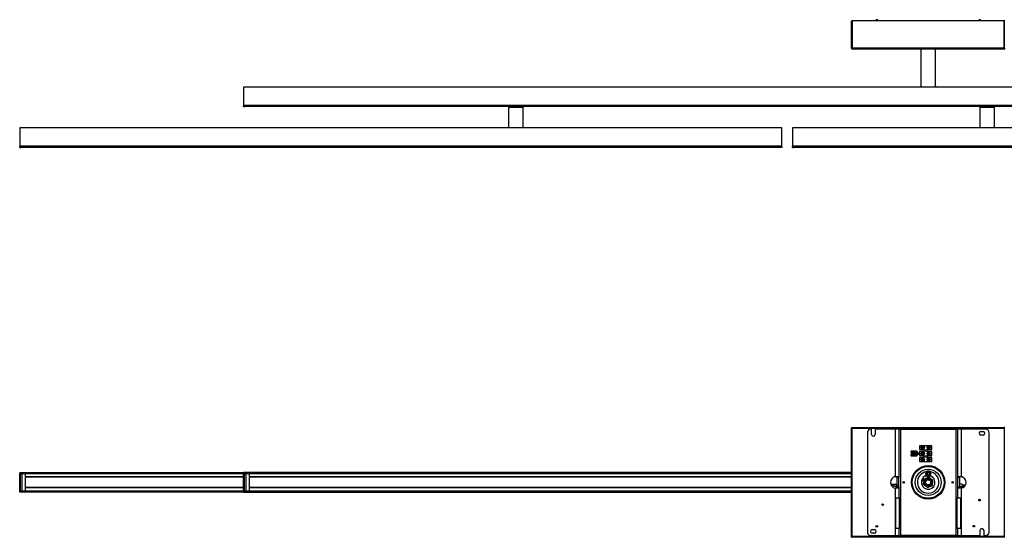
# Model space of a CAD drawing. Header units: millimetres. Extents: x 1591 to 4496, y 3229 to 4105.
# Tile 1 of 2: x 1591 to 3258, y 3229 to 4105. Entities that reach past the tile are written whole.
import ezdxf

# ---------------------------------------------------------------- set-up
doc = ezdxf.new("R2010")
doc.units = ezdxf.units.MM
doc.header["$LTSCALE"] = 20

msp = doc.modelspace()

# ---------------------------------------------------------------- linework, layer by layer
at = {"color": 7, "linetype": 'Continuous', "lineweight": 25}
for p, q in [((2999.3, 4103.3), (3000.5, 4103.3)), ((2999.3, 4056.8), (2999.3, 4103.3)), ((3000.5, 4056.8), (3000.5, 4103.3)), ((3257.8, 4103.3), (3000.8, 4103.3)), ((3000.8, 4103.3), (3000.8, 4056.8)), ((3040.8, 4105.2), (3040.8, 4103.3)), ((3043.8, 4105.2), (3040.8, 4105.2)), ((3043.8, 4103.3), (3043.8, 4105.2)), ((3214.8, 4105.2), (3214.8, 4103.3)), ((3217.8, 4105.2), (3214.8, 4105.2)), ((3217.8, 4103.3), (3217.8, 4105.2)), ((3257.8, 4056.8), (3257.8, 4103.3)), ((3258.1, 4103.3), (3258.1, 4056.8)), ((3259.3, 4103.3), (3258.1, 4103.3)), ((3000.5, 4056.8), (2999.3, 4056.8)), ((3257.8, 4056.8), (3000.8, 4056.8)), ((3000.8, 4056.5), (3000.8, 4056.8)), ((3000.8, 4056.5), (3000.8, 4055.3)), ((3257.8, 4055.3), (3000.8, 4055.3)), ((3116.8, 4055.3), (3116.8, 3992.5)), ((3141.8, 3992.5), (3141.8, 4055.3)), ((3257.8, 4056.8), (3257.8, 4056.5)), ((3257.8, 4056.5), (3257.8, 4055.3)), ((3258.1, 4056.8), (3259.3, 4056.8)), ((3430.3, 3991.1), (1970.3, 3991.1)), ((1970.3, 3991.1), (1970.3, 3960.1)), ((1970.3, 3958.1), (1970.3, 3960.1)), ((3430.3, 3960.1), (1970.3, 3960.1)), ((1970.3, 3958.1), (1972.3, 3958.1)), ((3428.3, 3958.1), (1972.3, 3958.1)), ((2418.8, 3957.3), (2418.8, 3922.4)), ((2418.8, 3957.3), (2443.8, 3957.3)), ((2424.3, 3958.1), (2419.8, 3958)), ((2419.8, 3958), (2419.8, 3957.7)), ((2419.8, 3958), (2431.3, 3958)), ((2419.8, 3957.7), (2431.3, 3957.7)), ((2429.8, 3957.7), (2429.2, 3957.6)), ((2430.6, 3957.4), (2429.5, 3957.4)), ((2431.3, 3958), (2442.8, 3958)), ((2431.3, 3957.7), (2442.8, 3957.7)), ((2436.9, 3957.6), (2436.1, 3957.6)), ((2442.8, 3958), (2438.3, 3958.1)), ((2442.8, 3957.7), (2442.8, 3958)), ((2443.8, 3922.4), (2443.8, 3957.3)), ((3216.8, 3957.3), (3216.8, 3922.4)), ((3216.8, 3957.3), (3241.8, 3957.3)), ((3222.3, 3958.1), (3217.8, 3958)), ((3217.8, 3958), (3217.8, 3957.7)), ((3217.8, 3958), (3240.8, 3958)), ((3217.8, 3957.7), (3240.8, 3957.7)), ((3222.8, 3957.7), (3222.9, 3957.6)), ((3222.8, 3957.6), (3222.8, 3957.6)), ((3229.3, 3957.5), (3227.9, 3957.5)), ((3240.8, 3958), (3236.3, 3958.1)), ((3240.8, 3957.7), (3240.8, 3958)), ((3241.8, 3922.4), (3241.8, 3957.3)), ((1591.3, 3922.1), (1591.3, 3890.8)), ((2881.3, 3922.1), (1591.3, 3922.1)), ((2881.3, 3890.8), (2881.3, 3922.1)), ((2899.3, 3922.1), (2899.3, 3890.8)), ((3809.3, 3922.1), (2899.3, 3922.1)), ((2881.3, 3890.8), (1591.3, 3890.8)), ((1591.3, 3889.1), (1591.3, 3890.8)), ((1591.3, 3889.1), (1593, 3889.1)), ((2879.6, 3889.1), (1593, 3889.1)), ((2881.3, 3889.1), (2879.6, 3889.1)), ((2881.3, 3890.8), (2881.3, 3889.1)), ((3809.3, 3890.8), (2899.3, 3890.8)), ((2899.3, 3889.1), (2899.3, 3890.8)), ((2899.3, 3889.1), (2901, 3889.1)), ((3807.6, 3889.1), (2901, 3889.1)), ((2999.3, 3229), (2999.3, 3415)), ((2999.3, 3415), (3000.5, 3415)), ((3000.5, 3229), (3000.5, 3415)), ((3000.8, 3415), (3000.5, 3415)), ((3000.8, 3415), (3000.8, 3413.8)), ((3000.8, 3415), (3257.8, 3415)), ((3000.8, 3413.8), (3257.8, 3413.8)), ((3000.8, 3413.8), (3000.8, 3413.5)), ((3000.8, 3413.5), (3257.8, 3413.5)), ((3000.8, 3230.5), (3000.8, 3413.5)), ((3026.3, 3406), (3026.3, 3238)), ((3033.3, 3403.1), (3033.3, 3411)), ((3039.5, 3411), (3039.5, 3403.1)), ((3073.1, 3412), (3040.5, 3412)), ((3073.1, 3412), (3073.1, 3331.7)), ((3079.5, 3412), (3073.1, 3412)), ((3079.5, 3412), (3079.5, 3330.4)), ((3082.9, 3412), (3079.5, 3412)), ((3082.9, 3232), (3082.9, 3412)), ((3082.9, 3412), (3175.8, 3412)), ((3175.8, 3412), (3175.8, 3232)), ((3179.2, 3412), (3175.8, 3412)), ((3179.2, 3330.4), (3179.2, 3412)), ((3185.6, 3412), (3179.2, 3412)), ((3185.6, 3331.7), (3185.6, 3412)), ((3226.3, 3412), (3185.6, 3412)), ((3218.4, 3408.1), (3222.2, 3408.1)), ((3222.2, 3401.9), (3218.4, 3401.9)), ((3232.3, 3238), (3232.3, 3406)), ((3257.8, 3415), (3257.8, 3413.8)), ((3258.1, 3415), (3257.8, 3415)), ((3257.8, 3413.5), (3257.8, 3413.8)), ((3257.8, 3413.5), (3257.8, 3230.5)), ((3258.1, 3415), (3258.1, 3229)), ((3259.3, 3415), (3258.1, 3415)), ((3114.8, 3384.1), (3114.8, 3377.4)), ((3135.3, 3384.1), (3114.8, 3384.1)), ((3135.3, 3377.4), (3135.3, 3384.1)), ((3109.4, 3374.9), (3100.5, 3374.9)), ((3101.8, 3370.6), (3100.7, 3370.1)), ((3101, 3370.3), (3100.7, 3370.2)), ((3100.9, 3372.8), (3102.7, 3372.8)), ((3102.2, 3372.1), (3100.9, 3372.3)), ((3102.7, 3368.8), (3100.9, 3368.8)), ((3101.2, 3372.8), (3101, 3372.3)), ((3101.3, 3372.4), (3101, 3372.5)), ((3101.7, 3371.2), (3101.9, 3371.2)), ((3101.9, 3370.6), (3101.7, 3370.5)), ((3102.2, 3372.1), (3102, 3372.2)), ((3102, 3369.5), (3102.1, 3369.6)), ((3102.4, 3369.1), (3102.2, 3368.8)), ((3102.4, 3369.2), (3102.3, 3369)), ((3102.5, 3372.6), (3102.4, 3372.7)), ((3104.1, 3371.2), (3103.3, 3371.2)), ((3103.3, 3370.4), (3104.1, 3370.4)), ((3104.1, 3371.2), (3104.1, 3371)), ((3104.1, 3370.6), (3104.1, 3370.4)), ((3104.3, 3372.1), (3104.3, 3371.4)), ((3104.5, 3371.3), (3104.3, 3371.3)), ((3104.3, 3370.3), (3104.5, 3370.3)), ((3104.3, 3370.2), (3104.3, 3369.5)), ((3105, 3371.3), (3104.8, 3371.3)), ((3104.8, 3370.3), (3105, 3370.3)), ((3105, 3371.4), (3105, 3372.1)), ((3105, 3369.5), (3105, 3370.2)), ((3105.9, 3371.2), (3105.2, 3371.2)), ((3105.2, 3371), (3105.2, 3371.2)), ((3105.2, 3370.4), (3105.2, 3370.6)), ((3105.2, 3370.4), (3105.9, 3370.4)), ((3108.2, 3372), (3108, 3372)), ((3108, 3372), (3108, 3369.6)), ((3108.2, 3369.6), (3108, 3369.6)), ((3108.2, 3372), (3108.2, 3369.6)), ((3108.7, 3372.4), (3108.9, 3372.4)), ((3108.7, 3369.2), (3108.7, 3372.4)), ((3108.7, 3369.2), (3108.9, 3369.2)), ((3108.9, 3369.2), (3108.9, 3372.4)), ((3109.6, 3372.4), (3109.4, 3372.4)), ((3109.4, 3372.4), (3109.4, 3369.2)), ((3109.4, 3369.2), (3109.6, 3369.2)), ((3109.6, 3370.9), (3109.6, 3372.4)), ((3110.8, 3370.9), (3109.6, 3370.9)), ((3109.6, 3370.7), (3110.8, 3370.7)), ((3109.6, 3369.2), (3109.6, 3370.7)), ((3111.6, 3371.8), (3109.8, 3374.7)), ((3109.8, 3366.9), (3111.6, 3369.8)), ((3110.8, 3370.7), (3110.8, 3370.9)), ((3111.8, 3371.8), (3111.6, 3371.8)), ((3111.6, 3369.8), (3111.6, 3371.8)), ((3111.6, 3369.8), (3111.8, 3369.8)), ((3111.8, 3371.8), (3113, 3371.8)), ((3111.8, 3371.8), (3111.8, 3369.8)), ((3113, 3369.8), (3111.8, 3369.8)), ((3113, 3369.8), (3113, 3371.8)), ((3114.8, 3371.8), (3113, 3371.8)), ((3113, 3369.8), (3114.8, 3369.8)), ((3114.8, 3377.4), (3122.6, 3377.4)), ((3114.8, 3374.1), (3114.8, 3367.4)), ((3122.6, 3374.1), (3114.8, 3374.1)), ((3114.8, 3367.4), (3122.6, 3367.4)), ((3118, 3381.1), (3118, 3381.1)), ((3118, 3380.5), (3118, 3380.5)), ((3118, 3371.1), (3118, 3371.1)), ((3118, 3370.5), (3118, 3370.5)), ((3122.1, 3381.1), (3118.1, 3381.1)), ((3118.1, 3380.5), (3122.1, 3380.5)), ((3122.1, 3371.1), (3118.1, 3371.1)), ((3118.1, 3370.5), (3122.1, 3370.5)), ((3122.2, 3381.1), (3122.2, 3381.1)), ((3122.2, 3380.5), (3122.2, 3380.5)), ((3122.2, 3371.1), (3122.2, 3371.1)), ((3122.2, 3370.5), (3122.2, 3370.5)), ((3122.6, 3377.4), (3122.6, 3374.1)), ((3122.6, 3364.1), (3122.6, 3367.4)), ((3127.6, 3377.4), (3135.3, 3377.4)), ((3127.6, 3374.1), (3127.6, 3377.4)), ((3135.3, 3374.1), (3127.6, 3374.1)), ((3127.6, 3367.4), (3135.3, 3367.4)), ((3127.6, 3367.4), (3127.6, 3364.1)), ((3128, 3381.1), (3128, 3381.1)), ((3128, 3380.5), (3128, 3380.5)), ((3128, 3371.1), (3128, 3371.1)), ((3128, 3370.5), (3128, 3370.5)), ((3132.1, 3381.1), (3128.1, 3381.1)), ((3128.1, 3380.5), (3132.1, 3380.5)), ((3132.1, 3371.1), (3128.1, 3371.1)), ((3128.1, 3370.5), (3132.1, 3370.5)), ((3132.2, 3381.1), (3132.2, 3381.1)), ((3132.2, 3380.5), (3132.2, 3380.5)), ((3132.2, 3371.1), (3132.2, 3371.1)), ((3132.2, 3370.5), (3132.2, 3370.5)), ((3135.3, 3367.4), (3135.3, 3374.1)), ((3100.5, 3366.7), (3109.4, 3366.7)), ((3114.8, 3364.1), (3114.8, 3357.4)), ((3122.6, 3364.1), (3114.8, 3364.1)), ((3114.8, 3357.4), (3135.3, 3357.4)), ((3118, 3361.1), (3118, 3361.1)), ((3118, 3360.5), (3118, 3360.5)), ((3122.1, 3361.1), (3118.1, 3361.1)), ((3118.1, 3360.5), (3122.1, 3360.5)), ((3122.2, 3361.1), (3122.2, 3361.1)), ((3122.2, 3360.5), (3122.2, 3360.5)), ((3135.3, 3364.1), (3127.6, 3364.1)), ((3128, 3361.1), (3128, 3361.1)), ((3128, 3360.5), (3128, 3360.5)), ((3132.1, 3361.1), (3128.1, 3361.1)), ((3128.1, 3360.5), (3132.1, 3360.5)), ((3132.2, 3361.1), (3132.2, 3361.1)), ((3132.2, 3360.5), (3132.2, 3360.5)), ((3135.3, 3357.4), (3135.3, 3364.1)), ((1591.3, 3338.5), (1970.3, 3338.5)), ((1591.3, 3338.5), (1591.3, 3337.3)), ((1591.3, 3337.3), (1970.3, 3337.3)), ((1591.3, 3337.3), (1591.3, 3336.8)), ((1591.3, 3336.8), (1592.5, 3336.8)), ((1591.3, 3307.2), (1591.3, 3336.8)), ((1592.5, 3307.2), (1592.5, 3336.8)), ((1593, 3336.8), (1592.5, 3336.8)), ((1592.5, 3336.7), (1595, 3336.7)), ((1593, 3336.7), (1593, 3336.8)), ((1593, 3336.8), (1595.5, 3336.8)), ((1595, 3336.7), (1595, 3307.2)), ((1595.5, 3336.7), (1595, 3336.7)), ((1595.5, 3336.7), (1595.5, 3336.8)), ((1595.5, 3336.8), (1597.5, 3336.8)), ((1595.5, 3307.2), (1595.5, 3336.7)), ((1600.5, 3336.7), (1595.5, 3336.7)), ((1597.5, 3336.8), (1970.3, 3336.8)), ((1597.5, 3336.8), (1597.5, 3336.7)), ((1600.5, 3336.7), (1600.5, 3331.1)), ((1970.3, 3336.7), (1600.5, 3336.7)), ((1970.3, 3339), (1970.3, 3337.5)), ((1970.3, 3339), (2999.3, 3339)), ((1970.3, 3337.5), (2999.3, 3337.5)), ((1970.3, 3337.5), (1970.3, 3337)), ((1970.3, 3307), (1970.3, 3337)), ((1970.3, 3337), (1971.8, 3337)), ((1971.8, 3307), (1971.8, 3337)), ((1972.3, 3337), (1971.8, 3337)), ((1971.8, 3336.7), (1974.3, 3336.7)), ((1972.3, 3336.7), (1972.3, 3337)), ((1972.3, 3337), (2381.3, 3337)), ((1974.3, 3336.7), (1974.3, 3307.2)), ((1974.8, 3336.7), (1974.3, 3336.7)), ((1974.8, 3307.2), (1974.8, 3336.7)), ((1979.8, 3336.7), (1974.8, 3336.7)), ((1979.8, 3336.7), (1979.8, 3331.1)), ((2999.3, 3336.7), (1979.8, 3336.7)), ((2381.3, 3337), (2381.3, 3337.2)), ((2381.3, 3337.2), (2382.1, 3337.2)), ((2381.3, 3337), (2381.3, 3336.7)), ((2381.3, 3337), (2382.4, 3337)), ((2382.1, 3337.2), (2383.1, 3337.2)), ((2383.1, 3337.2), (2384.6, 3337.2)), ((2383.1, 3337.2), (2383.1, 3336.8)), ((2383.1, 3336.8), (2384.6, 3336.8)), ((2384.6, 3337.2), (2385.6, 3337.2)), ((2384.6, 3336.8), (2384.6, 3337.2)), ((2385.3, 3337), (2386.3, 3337)), ((2385.6, 3337.2), (2386.3, 3337.2)), ((2386.3, 3337.2), (2386.3, 3337)), ((2386.3, 3337.2), (2386.6, 3337.2)), ((2386.3, 3337), (2386.3, 3336.7)), ((2386.6, 3336.7), (2386.6, 3337.2)), ((2386.6, 3337.2), (2388.6, 3337.2)), ((2388.6, 3337.2), (2769, 3337.2)), ((2388.6, 3337.2), (2388.6, 3336.7)), ((2769, 3337.2), (2771, 3337.2)), ((2769, 3336.7), (2769, 3337.2)), ((2771, 3337.2), (2771, 3336.7)), ((2771, 3337.2), (2771.3, 3337.2)), ((2771.3, 3337), (2771.3, 3337.2)), ((2772.1, 3337.2), (2771.3, 3337.2)), ((2771.3, 3336.7), (2771.3, 3337)), ((2772.4, 3337), (2771.3, 3337)), ((2772.1, 3337.2), (2773.1, 3337.2)), ((2773.1, 3337.2), (2774.6, 3337.2)), ((2773.1, 3337.2), (2773.1, 3336.8)), ((2773.1, 3336.8), (2774.6, 3336.8)), ((2774.6, 3337.2), (2775.6, 3337.2)), ((2774.6, 3336.8), (2774.6, 3337.2)), ((2776.3, 3337), (2775.3, 3337)), ((2776.3, 3337.2), (2775.6, 3337.2)), ((2776.3, 3337.2), (2776.3, 3337)), ((2776.3, 3337.2), (2776.6, 3337.2)), ((2776.3, 3337), (2776.3, 3336.7)), ((2776.6, 3336.7), (2776.6, 3337.2)), ((2776.6, 3337.2), (2778.6, 3337.2)), ((2778.6, 3337.2), (2999.3, 3337.2)), ((2778.6, 3337.2), (2778.6, 3336.7)), ((3124.7, 3336.7), (3125.3, 3337.7)), ((3125.3, 3335.6), (3124.7, 3336.7)), ((3126.5, 3339.9), (3127, 3340.7)), ((3127, 3332.7), (3126.5, 3333.6)), ((3128, 3340.7), (3127, 3340.7)), ((3129.3, 3339), (3127.3, 3337.9)), ((3127.3, 3337.9), (3127.3, 3335.5)), ((3129.3, 3334.3), (3127.3, 3335.5)), ((3129.3, 3339), (3131.4, 3337.9)), ((3131.4, 3335.5), (3129.3, 3334.3)), ((3131.4, 3335.5), (3131.4, 3337.9)), ((3131.6, 3340.7), (3132.2, 3339.7)), ((3134, 3336.7), (3133.4, 3335.6)), ((3133.5, 3337.5), (3134, 3336.7)), ((1600.5, 3331.1), (1600.5, 3330.7)), ((1970.3, 3331.1), (1600.5, 3331.1)), ((1600.5, 3330.7), (1600.5, 3313.2)), ((1970.3, 3330.7), (1600.5, 3330.7)), ((1979.8, 3331.1), (1979.8, 3330.7)), ((2999.3, 3331.1), (1979.8, 3331.1)), ((1979.8, 3330.7), (1979.8, 3313.2)), ((2999.3, 3330.7), (1979.8, 3330.7)), ((3065.7, 3319.2), (3074, 3319.2)), ((3066.1, 3318.2), (3074, 3318.2)), ((3066.5, 3317.2), (3071.7, 3317.2)), ((3071.7, 3315), (3071.7, 3317.2)), ((3074, 3318.2), (3074, 3319.2)), ((3076.5, 3330.4), (3079.5, 3330.4)), ((3076.5, 3316.7), (3076.5, 3330.4)), ((3079.5, 3313.6), (3079.5, 3330.4)), ((3122.2, 3326.2), (3118, 3323.4)), ((3121.4, 3328.6), (3118.5, 3326.6)), ((3125.3, 3333.6), (3120.3, 3330.3)), ((3120.3, 3330.3), (3121.4, 3328.6)), ((3123.3, 3322), (3122.8, 3322)), ((3126.4, 3331.9), (3125.3, 3333.6)), ((3132.6, 3333), (3126.3, 3328.8)), ((3127.8, 3332.7), (3126.4, 3331.9)), ((3127.7, 3332.7), (3127, 3332.7)), ((3132.6, 3333), (3131.7, 3333.2)), ((3132.1, 3333.5), (3131.9, 3333.1)), ((3179.2, 3330.4), (3182.2, 3330.4)), ((3179.2, 3313.6), (3179.2, 3330.4)), ((3182.2, 3331.7), (3182.2, 3319.9)), ((3182.2, 3319.9), (3182.2, 3313.6)), ((3182.2, 3319.9), (3186, 3319.4)), ((3186, 3319.4), (3186, 3317.2)), ((3192.1, 3317.2), (3186, 3317.2)), ((3187.8, 3317.2), (3187.8, 3315.4)), ((3188.8, 3317.2), (3188.8, 3315.4)), ((1591.3, 3307.2), (1592.5, 3307.2)), ((1591.3, 3307.2), (1591.3, 3306.7)), ((1591.3, 3305.5), (1591.3, 3306.7)), ((1970.3, 3306.7), (1591.3, 3306.7)), ((1970.3, 3305.5), (1591.3, 3305.5)), ((1592.5, 3307.2), (1593, 3307.2)), ((1595, 3307.2), (1592.5, 3307.2)), ((1593, 3307.2), (1593, 3307.2)), ((1595.5, 3307.2), (1593, 3307.2)), ((1595, 3307.2), (1595.5, 3307.2)), ((1600.5, 3307.2), (1595.5, 3307.2)), ((1595.5, 3307.1), (1595.5, 3307.2)), ((1597.5, 3307.1), (1595.5, 3307.1)), ((1597.5, 3307.2), (1597.5, 3307.1)), ((1970.3, 3307.1), (1597.5, 3307.1)), ((1600.5, 3313.2), (1600.5, 3312.9)), ((1970.3, 3313.2), (1600.5, 3313.2)), ((1600.5, 3312.9), (1600.5, 3307.2)), ((1970.3, 3312.9), (1600.5, 3312.9)), ((1970.3, 3307.2), (1600.5, 3307.2)), ((1970.3, 3307), (1971.8, 3307)), ((1970.3, 3307), (1970.3, 3306.5)), ((1970.3, 3305), (1970.3, 3306.5)), ((2999.3, 3306.5), (1970.3, 3306.5)), ((2999.3, 3305), (1970.3, 3305)), ((1974.3, 3307.2), (1971.8, 3307.2)), ((1971.8, 3307), (1972.3, 3307)), ((1972.3, 3307), (1972.3, 3307.2)), ((2381.3, 3307), (1972.3, 3307)), ((1974.3, 3307.2), (1974.8, 3307.2)), ((1979.8, 3307.2), (1974.8, 3307.2)), ((1979.8, 3313.2), (1979.8, 3312.9)), ((2999.3, 3313.2), (1979.8, 3313.2)), ((1979.8, 3312.9), (1979.8, 3307.2)), ((2999.3, 3312.9), (1979.8, 3312.9)), ((2999.3, 3307.2), (1979.8, 3307.2)), ((2381.3, 3306.7), (2381.3, 3307.2)), ((2381.3, 3306.7), (2382.3, 3306.7)), ((2383.3, 3306.7), (2382.3, 3306.7)), ((2383.3, 3307.2), (2383.3, 3306.7)), ((2383.3, 3306.7), (2385.3, 3306.7)), ((2385.3, 3306.7), (2385.3, 3307.2)), ((2386.3, 3306.7), (2385.3, 3306.7)), ((2386.3, 3306.7), (2387.3, 3306.7)), ((2387.3, 3307.2), (2387.3, 3306.7)), ((2387.6, 3306.7), (2387.3, 3306.7)), ((2387.6, 3306.7), (2387.6, 3307.2)), ((2389.6, 3306.7), (2387.6, 3306.7)), ((2389.6, 3307.2), (2389.6, 3306.7)), ((2768.5, 3306.7), (2389.6, 3306.7)), ((2768.5, 3306.7), (2768.5, 3307.2)), ((2770.5, 3306.7), (2768.5, 3306.7)), ((2770.5, 3307.2), (2770.5, 3306.7)), ((2770.8, 3306.7), (2770.5, 3306.7)), ((2770.8, 3306.7), (2770.8, 3307.2)), ((2770.8, 3306.7), (2771.8, 3306.7)), ((2772.8, 3306.7), (2771.8, 3306.7)), ((2772.8, 3307.2), (2772.8, 3306.7)), ((2772.8, 3306.7), (2774.8, 3306.7)), ((2774.8, 3306.7), (2774.8, 3307.2)), ((2775.8, 3306.7), (2774.8, 3306.7)), ((2775.8, 3306.7), (2776.8, 3306.7)), ((2776.8, 3307.2), (2776.8, 3306.7)), ((2777.1, 3306.7), (2776.8, 3306.7)), ((2777.1, 3306.7), (2777.1, 3307.2)), ((2779.1, 3306.7), (2777.1, 3306.7)), ((2779.1, 3307.2), (2779.1, 3306.7)), ((2999.3, 3306.7), (2779.1, 3306.7)), ((3075.5, 3314.5), (3071.7, 3315)), ((3073.1, 3312.2), (3073.1, 3232)), ((3075.5, 3316.7), (3075.5, 3312)), ((3075.5, 3316.7), (3076.5, 3316.7)), ((3076.5, 3316.7), (3076.5, 3314.6)), ((3076.5, 3313.6), (3076.5, 3314.6)), ((3079.5, 3313.6), (3076.5, 3313.6)), ((3079.5, 3313.6), (3079.5, 3296)), ((3179.2, 3296), (3179.2, 3313.6)), ((3182.2, 3313.6), (3179.2, 3313.6)), ((3185.1, 3314), (3184.1, 3314)), ((3184.1, 3314), (3184.1, 3312.1)), ((3185.1, 3314), (3185.1, 3312.1)), ((3185.3, 3314.2), (3185.3, 3315.2)), ((3185.3, 3315.2), (3187.6, 3315.2)), ((3185.3, 3314.2), (3187.6, 3314.2)), ((3185.6, 3232), (3185.6, 3312.2)), ((3187.6, 3315.2), (3187.6, 3314.2)), ((3187.8, 3315.4), (3188.8, 3315.4)), ((3074.7, 3296), (3079.5, 3296)), ((3074.7, 3244), (3074.7, 3296)), ((3079.5, 3296), (3080.4, 3296)), ((3080.3, 3294), (3080.3, 3246)), ((3080.3, 3294), (3081.5, 3294)), ((3081.5, 3294), (3081.5, 3246)), ((3177.2, 3246), (3177.2, 3294)), ((3178.4, 3294), (3177.2, 3294)), ((3178.3, 3296), (3179.2, 3296)), ((3178.4, 3246), (3178.4, 3294)), ((3179.2, 3296), (3184, 3296)), ((3184, 3296), (3184, 3244)), ((3034.5, 3242.1), (3038.3, 3242.1)), ((3038.3, 3235.9), (3034.5, 3235.9)), ((3079.5, 3244), (3074.7, 3244)), ((3079.5, 3244), (3079.5, 3232)), ((3080.4, 3244), (3079.5, 3244)), ((3080.3, 3246), (3081.5, 3246)), ((3178.4, 3246), (3177.2, 3246)), ((3179.2, 3244), (3178.3, 3244)), ((3179.2, 3232), (3179.2, 3244)), ((3184, 3244), (3179.2, 3244)), ((3217.2, 3233), (3217.2, 3240.8)), ((3223.4, 3240.8), (3223.4, 3233)), ((2999.3, 3229), (3000.5, 3229)), ((3000.5, 3229), (3000.8, 3229)), ((3000.8, 3230.5), (3000.8, 3230.2)), ((3257.8, 3230.5), (3000.8, 3230.5)), ((3000.8, 3229), (3000.8, 3230.2)), ((3257.8, 3230.2), (3000.8, 3230.2)), ((3257.8, 3229), (3000.8, 3229)), ((3032.3, 3232), (3073.1, 3232)), ((3073.1, 3232), (3079.5, 3232)), ((3079.5, 3232), (3082.9, 3232)), ((3175.8, 3232), (3082.9, 3232)), ((3175.8, 3232), (3179.2, 3232)), ((3179.2, 3232), (3185.6, 3232)), ((3185.6, 3232), (3216.2, 3232)), ((3224.4, 3232), (3226.3, 3232)), ((3257.8, 3230.2), (3257.8, 3230.5)), ((3257.8, 3229), (3257.8, 3230.2)), ((3257.8, 3229), (3258.1, 3229)), ((3259.3, 3229), (3258.1, 3229))]:
    msp.add_line(p, q, dxfattribs=at)
at = {"color": 7, "linetype": 'Continuous', "lineweight": 25, "flags": 128}
for points in [[(2422.6, 3957.7), (2422.4, 3957.5), (2422.2, 3957.3)], [(2422.8, 3957.7), (2422.6, 3957.5), (2422.4, 3957.3)], [(2424.5, 3957.7), (2424.3, 3957.5), (2424.1, 3957.3)], [(2426.7, 3957.3), (2426.6, 3957.5), (2426.3, 3957.7)], [(2427.4, 3957.7), (2427.2, 3957.5), (2427, 3957.3)], [(2429.6, 3957.3), (2429.4, 3957.5), (2429.2, 3957.7)], [(2430.9, 3957.7), (2430.7, 3957.5), (2430.5, 3957.3)], [(2433.1, 3957.3), (2432.9, 3957.5), (2432.7, 3957.7)], [(2434.3, 3957.7), (2434, 3957.5), (2433.9, 3957.3)], [(2436.5, 3957.2), (2436.3, 3957.5), (2436.1, 3957.7)], [(2436.9, 3957.7), (2436.7, 3957.5), (2436.5, 3957.2)], [(2439.1, 3957.3), (2438.9, 3957.5), (2438.7, 3957.7)], [(2440.4, 3957.3), (2440.3, 3957.5), (2440, 3957.7)], [(3220.6, 3957.7), (3220.3, 3957.5), (3220.2, 3957.3)], [(3221, 3957.7), (3220.8, 3957.5), (3220.6, 3957.3)], [(3222.9, 3957.7), (3222.7, 3957.5), (3222.5, 3957.3)], [(3225.1, 3957.3), (3224.9, 3957.5), (3224.7, 3957.7)], [(3225.9, 3957.7), (3225.7, 3957.5), (3225.5, 3957.3)], [(3228.1, 3957.3), (3227.9, 3957.5), (3227.7, 3957.7)], [(3229.4, 3957.7), (3229.2, 3957.5), (3229, 3957.3)], [(3231.6, 3957.3), (3231.4, 3957.5), (3231.2, 3957.7)], [(3232.7, 3957.7), (3232.5, 3957.5), (3232.3, 3957.3)], [(3234.9, 3957.3), (3234.7, 3957.5), (3234.5, 3957.7)], [(3235.2, 3957.7), (3235, 3957.5), (3234.9, 3957.4)], [(3237.4, 3957.3), (3237.2, 3957.5), (3237, 3957.7)], [(3238.5, 3957.3), (3238.3, 3957.5), (3238.1, 3957.7)], [(2418.8, 3922.4), (2418.6, 3922.3), (2418.2, 3922.1)], [(2444.5, 3922.1), (2444.1, 3922.3), (2443.8, 3922.4)], [(3216.8, 3922.4), (3216.6, 3922.3), (3216.2, 3922.1)], [(3242.5, 3922.1), (3242.1, 3922.3), (3241.8, 3922.4)], [(3122.8, 3322), (3123.3, 3324.5), (3124.7, 3326.6), (3126.8, 3328), (3129.3, 3328.5), (3131.8, 3328), (3134, 3326.6), (3135.4, 3324.5), (3135.9, 3322), (3135.4, 3319.5), (3134, 3317.4), (3131.8, 3315.9), (3129.3, 3315.4), (3126.8, 3315.9), (3124.7, 3317.4), (3123.3, 3319.5), (3122.8, 3322), (3122.8, 3322)], [(3126.9, 3333.2), (3126.8, 3333.2), (3125.7, 3332.9)]]:
    msp.add_lwpolyline(points, dxfattribs=at)
at = {"color": 7, "linetype": 'Continuous', "lineweight": 25}
for centre, radius in [((3104.6, 3370.8), 2.8), ((3104.6, 3370.8), 2.67), ((3120.1, 3380.8), 2.75), ((3120.1, 3370.8), 2.75), ((3120.1, 3380.8), 2.25), ((3120.1, 3370.8), 2.25), ((3125.1, 3375.8), 1.65), ((3125.1, 3365.8), 1.65), ((3130.1, 3380.8), 2.75), ((3130.1, 3370.8), 2.75), ((3130.1, 3380.8), 2.25), ((3130.1, 3370.8), 2.25), ((3129.3, 3322), 28.3), ((3120.1, 3360.8), 2.75), ((3120.1, 3360.8), 2.25), ((3130.1, 3360.8), 2.75), ((3130.1, 3360.8), 2.25), ((3129.3, 3322), 27), ((3129.3, 3322), 22.1), ((3129.3, 3336.7), 4), ((3087.8, 3322), 1.3), ((3129.3, 3322), 7.16), ((3129.3, 3322), 6), ((3129.3, 3322), 4.4), ((3170.8, 3322), 1.3), ((3052.1, 3284.1), 1.3), ((3216.3, 3292), 1.5), ((3042.3, 3247.6), 1.5), ((3206.5, 3247.8), 1.3)]:
    msp.add_circle(centre, radius, dxfattribs=at)
for centre, radius, start, end in [((3000.8, 4056.8), 1.5, 180, 270), ((3000.8, 4056.8), 0.3, 180, 270), ((3257.8, 4056.8), 1.5, 270, 0), ((3257.8, 4056.8), 0.3, 270, 0), ((3117.1, 3991.2), 1.31, 100.7791, 184.8168), ((3141.6, 3991.2), 1.31, 355.1832, 79.2209), ((3032.3, 3406), 6, 90, 180), ((3032.3, 3411), 1, 0, 90), ((3036.4, 3403.1), 3.1, 180, 0), ((3040.5, 3411), 1, 90, 180), ((3218.4, 3405), 3.1, 90, 270), ((3222.2, 3405), 3.1, 270, 90), ((3226.3, 3406), 6, 0, 90), ((3100.9, 3373.9), 1.1, 114.62, 270), ((3100.9, 3367.7), 1.1, 90, 245.38), ((3104.6, 3370.8), 2.94, 172.2451, 185.013), ((3104.6, 3370.8), 2.94, 139.5178, 152.2857), ((3104.6, 3370.8), 2.94, 204.9723, 217.7403), ((3114.3, 3370.8), 11, 178.068, 181.932), ((3104.6, 3370.8), 0.675, 123.2306, 146.7694), ((3104.6, 3370.8), 0.556, 138.2818, 161.5698), ((3104.6, 3370.8), 0.556, 161.5698, 198.4302), ((3104.6, 3370.8), 0.556, 198.4302, 221.7182), ((3104.6, 3370.8), 0.675, 213.2306, 236.7694), ((3104.6, 3370.8), 0.556, 131.7182, 138.2818), ((3104.6, 3370.8), 0.556, 221.7182, 228.2818), ((3104.6, 3361.1), 11, 88.068, 91.932), ((3104.6, 3370.8), 0.556, 108.4302, 131.7182), ((3104.6, 3370.8), 0.556, 228.2818, 251.5698), ((3104.6, 3380.4), 11, 268.068, 271.932), ((3104.6, 3370.8), 0.556, 71.5698, 108.4302), ((3104.6, 3370.8), 0.556, 251.5698, 288.4302), ((3104.6, 3370.8), 0.556, 48.2818, 71.5698), ((3104.6, 3370.8), 0.556, 288.4302, 311.7182), ((3104.6, 3370.8), 0.675, 33.2306, 56.7694), ((3104.6, 3370.8), 0.556, 41.7182, 48.2818), ((3104.6, 3370.8), 0.556, 311.7182, 318.2818), ((3104.6, 3370.8), 0.675, 303.2306, 326.7694), ((3104.6, 3370.8), 0.556, 18.4302, 41.7182), ((3104.6, 3370.8), 0.556, 318.2818, 341.5698), ((3104.6, 3370.8), 0.556, 341.5698, 18.4302), ((3095, 3370.8), 11, 358.068, 1.932), ((3109.1, 3370.8), 2.4, 270, 147.2674), ((3109.1, 3370.8), 2.4, 212.7326, 270), ((3109.1, 3370.8), 2.2, 270, 150.5998), ((3109.1, 3370.8), 2.2, 208.5131, 270), ((3109.4, 3374.4), 0.5, 32.8285, 90), ((3120.1, 3380.8), 2.15, 171.9932, 188.0068), ((3120.1, 3370.8), 2.15, 171.9932, 188.0068), ((3120.1, 3380.8), 2.1, 8.2112, 171.7888), ((3120.1, 3380.8), 2.1, 188.2112, 351.7888), ((3120.1, 3370.8), 2.1, 8.2112, 171.7888), ((3120.1, 3370.8), 2.1, 188.2112, 351.7888), ((3120.1, 3380.8), 2, 8.6231, 171.3769), ((3120.1, 3380.8), 2, 188.6231, 351.3769), ((3120.1, 3370.8), 2, 8.6231, 171.3769), ((3120.1, 3370.8), 2, 188.6231, 351.3769), ((3120.1, 3380.8), 2.15, 351.9932, 8.0068), ((3120.1, 3370.8), 2.15, 351.9932, 8.0068), ((3130.1, 3380.8), 2.15, 171.9932, 188.0068), ((3130.1, 3370.8), 2.15, 171.9932, 188.0068), ((3130.1, 3380.8), 2.1, 8.2112, 171.7888), ((3130.1, 3380.8), 2.1, 188.2112, 351.7888), ((3130.1, 3370.8), 2.1, 8.2112, 171.7888), ((3130.1, 3370.8), 2.1, 188.2112, 351.7888), ((3130.1, 3380.8), 2, 8.6231, 171.3769), ((3130.1, 3380.8), 2, 188.6231, 351.3769), ((3130.1, 3370.8), 2, 8.6231, 171.3769), ((3130.1, 3370.8), 2, 188.6231, 351.3769), ((3130.1, 3380.8), 2.15, 351.9932, 8.0068), ((3130.1, 3370.8), 2.15, 351.9932, 8.0068), ((3109.4, 3367.2), 0.5, 270, 327.1715), ((3120.1, 3360.8), 2.15, 171.9932, 188.0068), ((3120.1, 3360.8), 2.1, 8.2112, 171.7888), ((3120.1, 3360.8), 2.1, 188.2112, 351.7888), ((3120.1, 3360.8), 2, 8.6231, 171.3769), ((3120.1, 3360.8), 2, 188.6231, 351.3769), ((3120.1, 3360.8), 2.15, 351.9932, 8.0068), ((3130.1, 3360.8), 2.15, 171.9932, 188.0068), ((3130.1, 3360.8), 2.1, 8.2112, 171.7888), ((3130.1, 3360.8), 2.1, 188.2112, 351.7888), ((3130.1, 3360.8), 2, 8.6231, 171.3769), ((3130.1, 3360.8), 2, 188.6231, 351.3769), ((3130.1, 3360.8), 2.15, 351.9932, 8.0068), ((2383.1, 3338.4), 1.62, 245.4419, 271.145), ((2384.6, 3338.4), 1.62, 268.855, 294.5581), ((2773.1, 3338.4), 1.62, 245.4419, 271.145), ((2774.6, 3338.4), 1.62, 268.855, 294.5581), ((3129.3, 3322), 18.3, 98.8669, 81.8613), ((3129.3, 3336.7), 4.25, 0, 270), ((3129.3, 3336.7), 2.04, 120, 180), ((3129.3, 3336.7), 2.04, 180, 240), ((3129.3, 3336.7), 2.04, 60, 120), ((3129.3, 3336.7), 2.04, 240, 300), ((3129.3, 3336.7), 2.04, 0, 60), ((3129.3, 3336.7), 2.04, 300, 0), ((3129.3, 3336.7), 4.25, 304.1715, 0), ((3075.3, 3322), 10, 102.9664, 257.0336), ((3074, 3316.7), 2.5, 0, 90), ((3074, 3316.7), 1.5, 0, 90), ((3129.3, 3322), 11.5, 169.1035, 218.0107), ((3129.4, 3321.9), 11.5, 172.5959, 74.0074), ((3129.3, 3322), 11.5, 138.4129, 154.5937), ((3129.3, 3322), 11.5, 28.5923, 75.9503), ((3183.3, 3322), 10, 282.9664, 77.0336), ((3185.3, 3314), 1.2, 90, 180), ((3185.3, 3314), 0.2, 90, 180), ((3187.6, 3315.4), 0.2, 270, 0), ((3187.6, 3315.4), 1.2, 270, 0), ((3032.3, 3238), 6, 180, 270), ((3034.5, 3239), 3.1, 90, 270), ((3038.3, 3239), 3.1, 270, 90), ((3220.3, 3240.8), 3.1, 0, 180), ((3226.3, 3238), 6, 270, 0), ((3216.2, 3233), 1, 270, 0), ((3224.4, 3233), 1, 180, 270)]:
    msp.add_arc(centre, radius, start, end, dxfattribs=at)
for centre, major_axis, start_param, end_param in [((3104.6, 3370.8), (0.492, 0), 2.77218, 3.511006), ((3104.6, 3370.9), (0, 0.492), 5.913772, 6.652598), ((3104.6, 3370.7), (0, 0.492), 2.77218, 3.511006), ((3104.7, 3370.8), (0.492, 0), 5.913772, 6.652598)]:
    msp.add_ellipse(centre, major_axis=major_axis, ratio=0.990116, start_param=start_param, end_param=end_param, dxfattribs=at)
for points, knots in [([(2427.4, 3957.6), (2427.1, 3957.6), (2426.7, 3957.6), (2426.5, 3957.6), (2426.4, 3957.6)], [0, 0, 0, 0, 0.603626, 1, 1, 1, 1]), ([(2427.1, 3957.3), (2426.9, 3957.3), (2426.8, 3957.3), (2426.7, 3957.3), (2426.7, 3957.3)], [0, 0, 0, 0, 0.802793, 1, 1, 1, 1]), ([(2434.1, 3957.5), (2434, 3957.5), (2433.7, 3957.5), (2433.2, 3957.5), (2432.9, 3957.5)], [0, 0, 0, 0, 0.257746, 1, 1, 1, 1]), ([(3225.6, 3957.4), (3225.4, 3957.4), (3225.2, 3957.4), (3225, 3957.4), (3225, 3957.4)], [0, 0, 0, 0, 0.7454586, 1, 1, 1, 1]), ([(3232.7, 3957.6), (3232.4, 3957.6), (3231.9, 3957.6), (3231.4, 3957.6), (3231.3, 3957.6)], [0, 0, 0, 0, 0.783802, 1, 1, 1, 1]), ([(3100.9, 3372.3), (3100.9, 3372.1), (3100.7, 3371.7), (3100.6, 3371), (3100.7, 3370.4), (3100.7, 3370.1)], [0, 0, 0, 0, 0.278404, 0.556452, 1, 1, 1, 1]), ([(3100.7, 3370.2), (3100.7, 3370.2), (3100.7, 3370.2), (3100.7, 3370.1), (3100.7, 3370.1), (3100.7, 3370.1)], [0, 0, 0, 0, 0.499976, 0.749985, 1, 1, 1, 1]), ([(3100.7, 3370.1), (3100.8, 3369.9), (3100.9, 3369.5), (3101, 3369), (3101.2, 3368.8), (3101.2, 3368.8)], [0, 0, 0, 0, 0.452348, 0.904118, 1, 1, 1, 1]), ([(3101, 3372.5), (3101, 3372.4), (3101, 3372.4), (3101, 3372.4), (3100.9, 3372.3), (3100.9, 3372.3)], [0, 0, 0, 0, 0.499976, 0.749985, 1, 1, 1, 1]), ([(3101, 3370.3), (3101.1, 3370.3), (3101.3, 3370.4), (3101.5, 3370.5), (3101.7, 3370.5), (3101.7, 3370.5)], [0, 0, 0, 0, 0.327325, 0.791809, 1, 1, 1, 1]), ([(3102, 3372.2), (3102, 3372.2), (3101.8, 3372.2), (3101.5, 3372.3), (3101.4, 3372.3), (3101.3, 3372.4)], [0, 0, 0, 0, 0.3648741, 0.6818278, 1, 1, 1, 1]), ([(3102.2, 3368.8), (3102.2, 3368.8), (3102.2, 3368.9), (3102.3, 3368.9), (3102.3, 3369)], [0, 0, 0, 0, 0.400938, 1, 1, 1, 1]), ([(3104.2, 3371.2), (3104.2, 3371.2), (3104.2, 3371.2), (3104.1, 3371.2), (3104.1, 3371.2), (3104.1, 3371.2)], [0, 0, 0, 0, 0.160618, 0.883257, 1, 1, 1, 1]), ([(3104.1, 3370.4), (3104.1, 3370.4), (3104.1, 3370.4), (3104.2, 3370.4), (3104.2, 3370.4), (3104.2, 3370.4)], [0, 0, 0, 0, 0.116743, 0.839382, 1, 1, 1, 1]), ([(3104.3, 3371.4), (3104.3, 3371.3), (3104.3, 3371.3), (3104.3, 3371.3), (3104.3, 3371.2), (3104.3, 3371.2)], [0, 0, 0, 0, 0.116743, 0.839382, 1, 1, 1, 1]), ([(3104.3, 3370.4), (3104.3, 3370.4), (3104.3, 3370.3), (3104.3, 3370.3), (3104.3, 3370.2), (3104.3, 3370.2)], [0, 0, 0, 0, 0.160618, 0.883257, 1, 1, 1, 1]), ([(3105, 3371.2), (3105, 3371.2), (3105, 3371.3), (3105, 3371.3), (3105, 3371.3), (3105, 3371.4)], [0, 0, 0, 0, 0.160618, 0.883257, 1, 1, 1, 1]), ([(3105, 3370.2), (3105, 3370.2), (3105, 3370.3), (3105, 3370.3), (3105, 3370.4), (3105, 3370.4)], [0, 0, 0, 0, 0.116743, 0.839382, 1, 1, 1, 1]), ([(3105.2, 3371.2), (3105.2, 3371.2), (3105.2, 3371.2), (3105.1, 3371.2), (3105.1, 3371.2), (3105.1, 3371.2)], [0, 0, 0, 0, 0.116743, 0.839382, 1, 1, 1, 1]), ([(3105.1, 3370.4), (3105.1, 3370.4), (3105.1, 3370.4), (3105.2, 3370.4), (3105.2, 3370.4), (3105.2, 3370.4)], [0, 0, 0, 0, 0.160618, 0.883257, 1, 1, 1, 1]), ([(3118.1, 3381.1), (3118.1, 3381.1), (3118.1, 3381.1), (3118, 3381.1), (3118, 3381.1), (3118, 3381.1), (3118, 3381.1), (3118, 3381.1)], [0, 0, 0, 0, 0.220128, 0.451009, 0.680238, 0.90709, 1, 1, 1, 1]), ([(3118, 3380.5), (3118, 3380.5), (3118, 3380.5), (3118, 3380.5), (3118.1, 3380.5), (3118.1, 3380.5), (3118.1, 3380.5), (3118.1, 3380.5)], [0, 0, 0, 0, 0.177746, 0.401596, 0.626832, 0.854303, 1, 1, 1, 1]), ([(3118.1, 3371.1), (3118.1, 3371.1), (3118.1, 3371.1), (3118, 3371.1), (3118, 3371.1), (3118, 3371.1), (3118, 3371.1), (3118, 3371.1)], [0, 0, 0, 0, 0.220128, 0.451009, 0.680238, 0.90709, 1, 1, 1, 1]), ([(3118, 3370.5), (3118, 3370.5), (3118, 3370.5), (3118, 3370.5), (3118.1, 3370.5), (3118.1, 3370.5), (3118.1, 3370.5), (3118.1, 3370.5)], [0, 0, 0, 0, 0.177746, 0.401596, 0.626832, 0.854303, 1, 1, 1, 1]), ([(3122.2, 3381.1), (3122.2, 3381.1), (3122.2, 3381.1), (3122.2, 3381.1), (3122.1, 3381.1), (3122.1, 3381.1), (3122.1, 3381.1), (3122.1, 3381.1), (3122.1, 3381.1)], [0, 0, 0, 0, 0.111216, 0.334826, 0.471547, 0.700318, 0.929024, 1, 1, 1, 1]), ([(3122.1, 3380.5), (3122.1, 3380.5), (3122.1, 3380.5), (3122.1, 3380.5), (3122.1, 3380.5), (3122.2, 3380.5), (3122.2, 3380.5), (3122.2, 3380.5), (3122.2, 3380.5)], [0, 0, 0, 0, 0.150644, 0.381631, 0.529074, 0.754462, 0.979908, 1, 1, 1, 1]), ([(3122.2, 3371.1), (3122.2, 3371.1), (3122.2, 3371.1), (3122.2, 3371.1), (3122.1, 3371.1), (3122.1, 3371.1), (3122.1, 3371.1), (3122.1, 3371.1), (3122.1, 3371.1)], [0, 0, 0, 0, 0.111216, 0.334826, 0.471547, 0.700318, 0.929024, 1, 1, 1, 1]), ([(3122.1, 3370.5), (3122.1, 3370.5), (3122.1, 3370.5), (3122.1, 3370.5), (3122.1, 3370.5), (3122.2, 3370.5), (3122.2, 3370.5), (3122.2, 3370.5), (3122.2, 3370.5)], [0, 0, 0, 0, 0.150644, 0.381631, 0.529074, 0.754462, 0.979908, 1, 1, 1, 1]), ([(3128.1, 3381.1), (3128.1, 3381.1), (3128.1, 3381.1), (3128, 3381.1), (3128, 3381.1), (3128, 3381.1), (3128, 3381.1), (3128, 3381.1)], [0, 0, 0, 0, 0.220128, 0.451009, 0.680238, 0.90709, 1, 1, 1, 1]), ([(3128, 3380.5), (3128, 3380.5), (3128, 3380.5), (3128, 3380.5), (3128.1, 3380.5), (3128.1, 3380.5), (3128.1, 3380.5), (3128.1, 3380.5)], [0, 0, 0, 0, 0.177746, 0.401596, 0.626832, 0.854303, 1, 1, 1, 1]), ([(3128.1, 3371.1), (3128.1, 3371.1), (3128.1, 3371.1), (3128, 3371.1), (3128, 3371.1), (3128, 3371.1), (3128, 3371.1), (3128, 3371.1)], [0, 0, 0, 0, 0.220128, 0.451009, 0.680238, 0.90709, 1, 1, 1, 1]), ([(3128, 3370.5), (3128, 3370.5), (3128, 3370.5), (3128, 3370.5), (3128.1, 3370.5), (3128.1, 3370.5), (3128.1, 3370.5), (3128.1, 3370.5)], [0, 0, 0, 0, 0.177746, 0.401596, 0.626832, 0.854303, 1, 1, 1, 1]), ([(3132.2, 3381.1), (3132.2, 3381.1), (3132.2, 3381.1), (3132.2, 3381.1), (3132.1, 3381.1), (3132.1, 3381.1), (3132.1, 3381.1), (3132.1, 3381.1), (3132.1, 3381.1)], [0, 0, 0, 0, 0.111216, 0.334826, 0.471547, 0.700318, 0.929024, 1, 1, 1, 1]), ([(3132.1, 3380.5), (3132.1, 3380.5), (3132.1, 3380.5), (3132.1, 3380.5), (3132.1, 3380.5), (3132.2, 3380.5), (3132.2, 3380.5), (3132.2, 3380.5), (3132.2, 3380.5)], [0, 0, 0, 0, 0.1506438, 0.3816312, 0.5290737, 0.7544623, 0.979908, 1, 1, 1, 1]), ([(3132.2, 3371.1), (3132.2, 3371.1), (3132.2, 3371.1), (3132.2, 3371.1), (3132.1, 3371.1), (3132.1, 3371.1), (3132.1, 3371.1), (3132.1, 3371.1), (3132.1, 3371.1)], [0, 0, 0, 0, 0.111216, 0.334826, 0.471547, 0.700318, 0.929024, 1, 1, 1, 1]), ([(3132.1, 3370.5), (3132.1, 3370.5), (3132.1, 3370.5), (3132.1, 3370.5), (3132.1, 3370.5), (3132.2, 3370.5), (3132.2, 3370.5), (3132.2, 3370.5), (3132.2, 3370.5)], [0, 0, 0, 0, 0.1506438, 0.3816312, 0.5290737, 0.7544623, 0.979908, 1, 1, 1, 1]), ([(3118.1, 3361.1), (3118.1, 3361.1), (3118.1, 3361.1), (3118, 3361.1), (3118, 3361.1), (3118, 3361.1), (3118, 3361.1), (3118, 3361.1)], [0, 0, 0, 0, 0.220128, 0.451009, 0.680238, 0.90709, 1, 1, 1, 1]), ([(3118, 3360.5), (3118, 3360.5), (3118, 3360.5), (3118, 3360.5), (3118.1, 3360.5), (3118.1, 3360.5), (3118.1, 3360.5), (3118.1, 3360.5)], [0, 0, 0, 0, 0.177746, 0.401596, 0.626832, 0.854303, 1, 1, 1, 1]), ([(3122.2, 3361.1), (3122.2, 3361.1), (3122.2, 3361.1), (3122.2, 3361.1), (3122.1, 3361.1), (3122.1, 3361.1), (3122.1, 3361.1), (3122.1, 3361.1), (3122.1, 3361.1)], [0, 0, 0, 0, 0.111216, 0.334826, 0.471547, 0.700318, 0.929024, 1, 1, 1, 1]), ([(3122.1, 3360.5), (3122.1, 3360.5), (3122.1, 3360.5), (3122.1, 3360.5), (3122.1, 3360.5), (3122.2, 3360.5), (3122.2, 3360.5), (3122.2, 3360.5), (3122.2, 3360.5)], [0, 0, 0, 0, 0.150644, 0.381631, 0.529074, 0.754462, 0.979908, 1, 1, 1, 1]), ([(3128.1, 3361.1), (3128.1, 3361.1), (3128.1, 3361.1), (3128, 3361.1), (3128, 3361.1), (3128, 3361.1), (3128, 3361.1), (3128, 3361.1)], [0, 0, 0, 0, 0.220128, 0.451009, 0.680238, 0.90709, 1, 1, 1, 1]), ([(3128, 3360.5), (3128, 3360.5), (3128, 3360.5), (3128, 3360.5), (3128.1, 3360.5), (3128.1, 3360.5), (3128.1, 3360.5), (3128.1, 3360.5)], [0, 0, 0, 0, 0.177746, 0.401596, 0.626832, 0.854303, 1, 1, 1, 1]), ([(3132.2, 3361.1), (3132.2, 3361.1), (3132.2, 3361.1), (3132.2, 3361.1), (3132.1, 3361.1), (3132.1, 3361.1), (3132.1, 3361.1), (3132.1, 3361.1), (3132.1, 3361.1)], [0, 0, 0, 0, 0.111216, 0.334826, 0.471547, 0.700318, 0.929024, 1, 1, 1, 1]), ([(3132.1, 3360.5), (3132.1, 3360.5), (3132.1, 3360.5), (3132.1, 3360.5), (3132.1, 3360.5), (3132.2, 3360.5), (3132.2, 3360.5), (3132.2, 3360.5), (3132.2, 3360.5)], [0, 0, 0, 0, 0.1506438, 0.3816312, 0.5290737, 0.7544623, 0.979908, 1, 1, 1, 1]), ([(2382.1, 3337.2), (2382.1, 3337.2), (2382.1, 3337.2), (2382.3, 3337), (2382.4, 3337)], [0, 0, 0, 0, 0.49876, 1, 1, 1, 1]), ([(2385.3, 3337), (2385.4, 3337), (2385.5, 3337.2), (2385.6, 3337.2), (2385.6, 3337.2)], [0, 0, 0, 0, 0.382508, 1, 1, 1, 1]), ([(2772.1, 3337.2), (2772.1, 3337.2), (2772.1, 3337.2), (2772.3, 3337), (2772.4, 3337)], [0, 0, 0, 0, 0.49876, 1, 1, 1, 1]), ([(2775.3, 3337), (2775.4, 3337), (2775.5, 3337.2), (2775.6, 3337.2), (2775.6, 3337.2)], [0, 0, 0, 0, 0.382508, 1, 1, 1, 1]), ([(3131.6, 3340.7), (3131.5, 3340.7), (3131.1, 3340.7), (3130.7, 3340.7), (3130.5, 3340.7)], [0, 0, 0, 0, 0.514998, 1, 1, 1, 1]), ([(3073.1, 3331.7), (3073.5, 3331.8), (3074.4, 3331.9), (3075.6, 3332), (3076.7, 3332), (3078, 3331.8), (3079.2, 3331.4), (3079.4, 3330.7), (3079.5, 3330.4)], [0, 0, 0, 0, 0.124697, 0.249402, 0.37484, 0.501722, 0.730993, 1, 1, 1, 1]), ([(3075.1, 3332), (3075.2, 3331.9), (3075.6, 3331.9), (3075.9, 3331.7), (3076.4, 3331.2), (3076.4, 3330.7), (3076.5, 3330.4)], [0, 0, 0, 0, 0.173761, 0.345336, 0.538777, 1, 1, 1, 1]), ([(3118.5, 3326.6), (3118.4, 3326.1), (3118.1, 3325), (3118, 3323.9), (3118, 3323.4)], [0, 0, 0, 0, 0.545666, 1, 1, 1, 1]), ([(3122.3, 3327.1), (3122.3, 3326.4), (3122.1, 3324.9), (3121.9, 3322.5), (3121.6, 3320.3), (3121.5, 3319), (3121.4, 3318.5)], [0, 0, 0, 0, 0.240294, 0.531598, 0.824999, 1, 1, 1, 1]), ([(3121.4, 3318.5), (3122, 3318.1), (3123.2, 3317.2), (3125.2, 3315.8), (3127, 3314.4), (3128, 3313.7), (3128.4, 3313.4)], [0, 0, 0, 0, 0.240294, 0.531598, 0.824999, 1, 1, 1, 1]), ([(3130.2, 3330.6), (3130.1, 3330.5), (3129.4, 3330.2), (3128.1, 3329.6), (3125.9, 3328.7), (3124, 3327.8), (3122.7, 3327.2), (3122.4, 3327.1), (3122.3, 3327.1)], [0, 0, 0, 0, 0.048901, 0.273732, 0.500129, 0.862683, 0.992072, 1, 1, 1, 1]), ([(3137.3, 3325.5), (3136.7, 3325.9), (3135.5, 3326.8), (3133.5, 3328.2), (3131.7, 3329.5), (3130.6, 3330.3), (3130.2, 3330.6)], [0, 0, 0, 0, 0.240294, 0.531598, 0.824999, 1, 1, 1, 1]), ([(3136.3, 3316.9), (3136.4, 3317.6), (3136.6, 3319.1), (3136.8, 3321.5), (3137.1, 3323.7), (3137.2, 3325), (3137.3, 3325.5)], [0, 0, 0, 0, 0.2402939, 0.5315984, 0.8249989, 1, 1, 1, 1]), ([(3179.2, 3330.4), (3179.3, 3330.7), (3179.5, 3331.4), (3180.7, 3331.8), (3181.9, 3332), (3183.1, 3332), (3184.3, 3331.9), (3185.2, 3331.8), (3185.6, 3331.7)], [0, 0, 0, 0, 0.26901, 0.498278, 0.62516, 0.750598, 0.875303, 1, 1, 1, 1]), ([(3183.1, 3331.8), (3183.1, 3331.8), (3183.2, 3331.9), (3183.4, 3331.9), (3183.6, 3332)], [0, 0, 0, 0, 0.121154, 1, 1, 1, 1]), ([(2383, 3307.2), (2383, 3307.2), (2383, 3307.2), (2382.9, 3307.2), (2382.7, 3307.1), (2382.6, 3307), (2382.5, 3306.9), (2382.4, 3306.8), (2382.4, 3306.7), (2382.3, 3306.7)], [0, 0, 0, 0, 0.026953, 0.10718, 0.197768, 0.330883, 0.50694, 0.729433, 1, 1, 1, 1]), ([(2386.3, 3306.7), (2386.3, 3306.8), (2386.3, 3306.8), (2386.1, 3307), (2385.9, 3307.1), (2385.7, 3307.2), (2385.6, 3307.2), (2385.5, 3307.2)], [0, 0, 0, 0, 0.340583, 0.620516, 0.745491, 0.865575, 1, 1, 1, 1]), ([(2772.5, 3307.2), (2772.5, 3307.2), (2772.5, 3307.2), (2772.4, 3307.2), (2772.2, 3307.1), (2772.1, 3307), (2772, 3306.9), (2771.9, 3306.8), (2771.9, 3306.7), (2771.8, 3306.7)], [0, 0, 0, 0, 0.026953, 0.10718, 0.197768, 0.330883, 0.50694, 0.729433, 1, 1, 1, 1]), ([(2775.8, 3306.7), (2775.8, 3306.8), (2775.8, 3306.8), (2775.6, 3307), (2775.4, 3307.1), (2775.2, 3307.2), (2775.1, 3307.2), (2775, 3307.2)], [0, 0, 0, 0, 0.340583, 0.620516, 0.745491, 0.865575, 1, 1, 1, 1]), ([(3079.5, 3313.6), (3079.4, 3313.3), (3079.3, 3312.8), (3078.5, 3312.3), (3077.5, 3312.1), (3076.1, 3312), (3074.5, 3312.1), (3073.6, 3312.2), (3073.1, 3312.2)], [0, 0, 0, 0, 0.245061, 0.371028, 0.500033, 0.726927, 0.857593, 1, 1, 1, 1]), ([(3076.5, 3313.6), (3076.5, 3313.3), (3076.4, 3312.8), (3076, 3312.3), (3075.6, 3312.1), (3075.3, 3312.1), (3075.2, 3312.1)], [0, 0, 0, 0, 0.443374, 0.654698, 0.863242, 1, 1, 1, 1]), ([(3128.4, 3313.4), (3128.6, 3313.4), (3129.2, 3313.7), (3130.6, 3314.3), (3132.7, 3315.3), (3134.7, 3316.2), (3136, 3316.7), (3136.3, 3316.9), (3136.3, 3316.9)], [0, 0, 0, 0, 0.048901, 0.273732, 0.500129, 0.862683, 0.992072, 1, 1, 1, 1]), ([(3185.6, 3312.2), (3185.1, 3312.2), (3184.2, 3312.1), (3182.5, 3312), (3181.2, 3312.1), (3180.1, 3312.3), (3179.4, 3312.8), (3179.3, 3313.3), (3179.2, 3313.6)], [0, 0, 0, 0, 0.142407, 0.273073, 0.499967, 0.628971, 0.754939, 1, 1, 1, 1]), ([(3183.5, 3312.1), (3183.4, 3312.1), (3183.1, 3312.1), (3182.7, 3312.3), (3182.3, 3312.8), (3182.2, 3313.3), (3182.2, 3313.6)], [0, 0, 0, 0, 0.136758, 0.345302, 0.556626, 1, 1, 1, 1]), ([(3078.2, 3296), (3078.4, 3295.9), (3078.9, 3295.8), (3079.5, 3295.5), (3079.9, 3295.1), (3080.1, 3294.8), (3080.2, 3294.4), (3080.3, 3294.1), (3080.3, 3294)], [0, 0, 0, 0, 0.308387, 0.557677, 0.668507, 0.775774, 0.884625, 1, 1, 1, 1]), ([(3080.4, 3296), (3080.5, 3295.9), (3080.7, 3295.8), (3081, 3295.6), (3081.2, 3295.3), (3081.4, 3294.7), (3081.5, 3294.2), (3081.5, 3294)], [0, 0, 0, 0, 0.234755, 0.346142, 0.458987, 0.704798, 1, 1, 1, 1]), ([(3177.2, 3294), (3177.2, 3294.3), (3177.3, 3294.8), (3177.5, 3295.3), (3177.7, 3295.7), (3177.9, 3295.8), (3178.1, 3295.9), (3178.2, 3296), (3178.3, 3296)], [0, 0, 0, 0, 0.316283, 0.568479, 0.678526, 0.783545, 0.888925, 1, 1, 1, 1]), ([(3178.4, 3294), (3178.5, 3294.3), (3178.5, 3294.7), (3178.8, 3295.2), (3179.2, 3295.5), (3179.8, 3295.9), (3180.2, 3296), (3180.5, 3296)], [0, 0, 0, 0, 0.2429729, 0.3557494, 0.4684081, 0.7104128, 1, 1, 1, 1]), ([(3080.3, 3246), (3080.2, 3245.7), (3080.1, 3245.3), (3079.8, 3244.8), (3079.5, 3244.4), (3078.9, 3244.1), (3078.4, 3244), (3078.2, 3244)], [0, 0, 0, 0, 0.242973, 0.355749, 0.468408, 0.710413, 1, 1, 1, 1]), ([(3081.5, 3246), (3081.5, 3245.7), (3081.4, 3245.2), (3081.2, 3244.6), (3081, 3244.3), (3080.8, 3244.2), (3080.6, 3244), (3080.5, 3244), (3080.4, 3244)], [0, 0, 0, 0, 0.316283, 0.568479, 0.678526, 0.783545, 0.888925, 1, 1, 1, 1]), ([(3178.3, 3244), (3178.1, 3244), (3177.9, 3244.1), (3177.7, 3244.4), (3177.4, 3244.7), (3177.2, 3245.3), (3177.2, 3245.7), (3177.2, 3246)], [0, 0, 0, 0, 0.234755, 0.346142, 0.458987, 0.704798, 1, 1, 1, 1]), ([(3180.5, 3244), (3180.2, 3244), (3179.8, 3244.1), (3179.1, 3244.5), (3178.8, 3244.9), (3178.6, 3245.2), (3178.4, 3245.6), (3178.4, 3245.9), (3178.4, 3246)], [0, 0, 0, 0, 0.308387, 0.557677, 0.668507, 0.775774, 0.884625, 1, 1, 1, 1])]:
    msp.add_open_spline(points, degree=3, knots=knots, dxfattribs=at)

doc.saveas('drawing.dxf')
